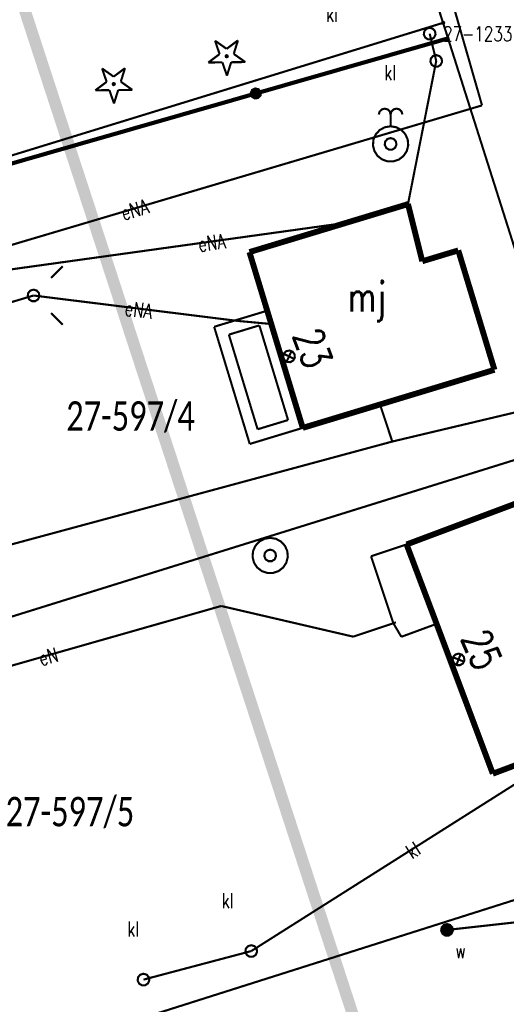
# Model space of a CAD drawing. Header units: metres. Extents: x 7542868 to 7543897, y 5828496 to 5830561.
# Tile 35 of 122: x 7543251 to 7543271, y 5830008 to 5830050. Entities that reach past the tile are written whole.
import ezdxf
from ezdxf.enums import TextEntityAlignment as Align

# ---------------------------------------------------------------- set-up
doc = ezdxf.new("R2010")
doc.units = ezdxf.units.M
doc.header["$MEASUREMENT"] = 0
for name, color, linetype in [('ADRESY_EADTD_T_0', 7, 'Continuous'), ('ADRESY_EAPADR_T_0', 7, 'Continuous'), ('BDOT500_KTOK_L_4', 7, 'Continuous'), ('BDOT500_OBOP_T_0', 7, 'Continuous'), ('BUDYNKI_EGBB_E_T_0', 7, 'Continuous'), ('BUDYNKI_EGBB_L_0', 7, 'Continuous'), ('BUDYNKI_EGBE_L_0', 7, 'Continuous'), ('BUDYNKI_EGBE_L_8', 7, 'Continuous'), ('GESUT_SUPE_E_T_3', 7, 'Continuous'), ('GESUT_SUPE_L_3', 7, 'Continuous'), ('GESUT_SUPK_E_T_1', 7, 'Continuous'), ('GESUT_SUPK_L_1', 7, 'Continuous'), ('GESUT_SUPP_L_6', 7, 'Continuous'), ('GESUT_SUPW_L_1', 7, 'Continuous'), ('GESUT_SUSM_T_0', 7, 'Continuous'), ('GESUT_SUSM_T_3', 7, 'Continuous'), ('GESUT_SUUK_E_T_3', 7, 'Continuous'), ('GESUT_SUUK_T_2', 7, 'Continuous'), ('GESUT_SUUK_T_4', 7, 'Continuous'), ('GESUT_SUUW_E_T_8', 7, 'Continuous'), ('GESUT_SUUW_T_1', 7, 'Continuous'), ('GESUT_SUUW_T_11', 7, 'Continuous'), ('GESUT_SUUW_T_2', 7, 'Continuous'), ('GLOWNA_BAZA_DZIALKI', 7, 'Continuous'), ('GLOWNA_BAZA_NUMERY_PUNKTOW', 7, 'Continuous'), ('GLOWNA_BAZA_PUNKTY', 7, 'Continuous'), ('SZUMIN_511-1_DROGA_POM_UZUPEL__', 7, 'Continuous')]:
    doc.layers.add(name, color=color, linetype=linetype)
doc.layers.add('Numery_dzialek', color=7, linetype='Continuous', lineweight=13)
doc.styles.add('Legend', font='calibri.ttf')
doc.styles.add('STYL_ARIAL', font='simplex', dxfattribs={"width": 0.75, "oblique": 0.1})

msp = doc.modelspace()

# ---------------------------------------------------------------- linework, layer by layer
at = {"layer": 'ADRESY_EAPADR_T_0', "color": 7, "const_width": 0.09}
for points in [[(7543262.25, 5830036.0573), (7543262.257, 5830035.9166), (7543262.1868, 5830035.7945), (7543262.0618, 5830035.7296), (7543261.9215, 5830035.7427), (7543261.8106, 5830035.8295), (7543261.7642, 5830035.9626), (7543261.7971, 5830036.0995), (7543261.8988, 5830036.197), (7543262.0371, 5830036.2239), (7543262.168, 5830036.1719), (7543262.25, 5830036.0573)], [(7543261.7888, 5830036.0837), (7543262.239, 5830035.8663)], [(7543261.9052, 5830035.7499), (7543262.1226, 5830036.2001)], [(7543269.4345, 5830023.2014), (7543269.4512, 5830023.0615), (7543269.3895, 5830022.9349), (7543269.2692, 5830022.8616), (7543269.1284, 5830022.8651), (7543269.0118, 5830022.9441), (7543268.9564, 5830023.0736), (7543268.9798, 5830023.2125), (7543269.0746, 5830023.3167), (7543269.2107, 5830023.3531), (7543269.3449, 5830023.3101), (7543269.4345, 5830023.2014)], [(7543268.9726, 5830023.1962), (7543269.4366, 5830023.0101)], [(7543269.1116, 5830022.8711), (7543269.2977, 5830023.3352)]]:
    msp.add_lwpolyline(points, dxfattribs=at)
at = {"layer": 'BDOT500_KTOK_L_4', "color": 7, "const_width": 0.175}
for points in [[(7543268.8202, 5830049.4968), (7543260.6022, 5830047.1391)], [(7543260.4677, 5830047.0351), (7543260.4324, 5830047.1459), (7543260.4765, 5830047.2535), (7543260.5794, 5830047.3075), (7543260.6931, 5830047.2827), (7543260.7642, 5830047.1907), (7543260.7595, 5830047.0745), (7543260.6812, 5830046.9885), (7543260.566, 5830046.973), (7543260.4677, 5830047.0351)], [(7543260.6022, 5830047.1391), (7543252.3843, 5830044.7813)], [(7543252.3843, 5830044.7813), (7543244.1149, 5830042.4001)]]:
    msp.add_lwpolyline(points, dxfattribs=at)
at = {"layer": 'BDOT500_OBOP_T_0', "color": 3, "const_width": 0.09}
for points in [[(7543258.8746, 5830049.3813), (7543259.3644, 5830049.0347)], [(7543259.0671, 5830048.813), (7543258.8746, 5830049.3813)], [(7543259.3644, 5830049.0347), (7543259.8454, 5830049.3934)], [(7543259.8454, 5830049.3934), (7543259.6671, 5830048.8204)], [(7543258.5861, 5830048.4543), (7543259.0671, 5830048.813)], [(7543259.3683, 5830048.7642), (7543259.4002, 5830048.751), (7543259.4133, 5830048.7192), (7543259.4002, 5830048.6874), (7543259.3683, 5830048.6742), (7543259.3365, 5830048.6874), (7543259.3233, 5830048.7192), (7543259.3365, 5830048.751), (7543259.3683, 5830048.7642)], [(7543259.6671, 5830048.8204), (7543260.1569, 5830048.4738)], [(7543254.0822, 5830048.2016), (7543254.572, 5830047.855)], [(7543254.2747, 5830047.6333), (7543254.0822, 5830048.2016)], [(7543254.572, 5830047.855), (7543255.053, 5830048.2137)], [(7543255.053, 5830048.2137), (7543254.8747, 5830047.6407)], [(7543259.1861, 5830048.4617), (7543258.5861, 5830048.4543)], [(7543259.3786, 5830047.8934), (7543259.1861, 5830048.4617)], [(7543259.5569, 5830048.4663), (7543259.3786, 5830047.8934)], [(7543260.1569, 5830048.4738), (7543259.5569, 5830048.4663)], [(7543253.7936, 5830047.2746), (7543254.2747, 5830047.6333)], [(7543254.5759, 5830047.5845), (7543254.6077, 5830047.5714), (7543254.6209, 5830047.5395), (7543254.6077, 5830047.5077), (7543254.5759, 5830047.4945), (7543254.544, 5830047.5077), (7543254.5309, 5830047.5395), (7543254.544, 5830047.5714), (7543254.5759, 5830047.5845)], [(7543254.8747, 5830047.6407), (7543255.3645, 5830047.2941)], [(7543254.3936, 5830047.282), (7543253.7936, 5830047.2746)], [(7543254.5861, 5830046.7137), (7543254.3936, 5830047.282)], [(7543254.7645, 5830047.2866), (7543254.5861, 5830046.7137)], [(7543255.3645, 5830047.2941), (7543254.7645, 5830047.2866)]]:
    msp.add_lwpolyline(points, dxfattribs=at)
at = {"layer": 'BUDYNKI_EGBB_L_0', "color": 34, "const_width": 0.25}
for points in [[(7543267.0596, 5830042.4411), (7543260.3328, 5830040.404)], [(7543267.6666, 5830040.015), (7543267.0596, 5830042.4411)], [(7543260.3328, 5830040.404), (7543262.5951, 5830032.9386)], [(7543269.1937, 5830040.4757), (7543267.6666, 5830040.015)], [(7543270.7292, 5830035.4056), (7543269.1937, 5830040.4757)], [(7543262.5951, 5830032.9386), (7543270.7292, 5830035.4056)], [(7543267.0003, 5830027.9885), (7543273.5741, 5830030.4547)], [(7543267.0003, 5830027.9885), (7543268.274, 5830024.6169)], [(7543268.274, 5830024.6169), (7543270.6586, 5830018.2525)], [(7543277.2325, 5830020.7187), (7543270.6586, 5830018.2525)]]:
    msp.add_lwpolyline(points, dxfattribs=at)
at = {"layer": 'BUDYNKI_EGBE_L_0', "color": 7, "const_width": 0.09}
for points in [[(7543258.836, 5830037.232), (7543261.0873, 5830037.9152)], [(7543261.0873, 5830037.9152), (7543262.5951, 5830032.9386)], [(7543259.4596, 5830036.8987), (7543260.7538, 5830037.2915)], [(7543260.7538, 5830037.2915), (7543261.9717, 5830033.2719)], [(7543260.346, 5830032.256), (7543258.836, 5830037.232)], [(7543260.6793, 5830032.8797), (7543259.4596, 5830036.8987)], [(7543261.9717, 5830033.2719), (7543260.6793, 5830032.8797)], [(7543262.5951, 5830032.9386), (7543260.346, 5830032.256)]]:
    msp.add_lwpolyline(points, dxfattribs=at)
at = {"layer": 'BUDYNKI_EGBE_L_8', "color": 7, "const_width": 0.09}
for points in [[(7543267.0003, 5830027.9885), (7543265.4935, 5830027.488)], [(7543268.274, 5830024.6169), (7543267.0003, 5830027.9885)], [(7543265.4935, 5830027.488), (7543266.4394, 5830024.641)], [(7543266.4394, 5830024.641), (7543266.7776, 5830024.0664)], [(7543266.7776, 5830024.0664), (7543268.274, 5830024.6169)]]:
    msp.add_lwpolyline(points, dxfattribs=at)
at = {"layer": 'GESUT_SUPE_L_3', "color": 1, "const_width": 0.09}
for points in [[(7543268.9094, 5830051.1353), (7543270.2009, 5830046.6336)], [(7543270.2009, 5830046.6336), (7543243.6717, 5830038.7577)], [(7543243.6717, 5830038.7577), (7543264.4482, 5830041.6503)], [(7543244.6268, 5830036.604), (7543251.1742, 5830038.5599)], [(7543251.1742, 5830038.5599), (7543259.8431, 5830037.4801)], [(7543259.8431, 5830037.4801), (7543261.2583, 5830037.3499)], [(7543241.0704, 5830020.2268), (7543259.1352, 5830025.3756)], [(7543259.1352, 5830025.3756), (7543264.7312, 5830024.0735)], [(7543264.7312, 5830024.0735), (7543266.4394, 5830024.641)], [(7543266.4394, 5830024.641), (7543266.5468, 5830024.6813)]]:
    msp.add_lwpolyline(points, dxfattribs=at)
at = {"layer": 'GESUT_SUPK_L_1', "color": 34, "const_width": 0.09}
for points in [[(7543267.9794, 5830049.6786), (7543268.2575, 5830048.5204)], [(7543268.2575, 5830048.5204), (7543267.9794, 5830049.6786)], [(7543268.2575, 5830048.5204), (7543267.0596, 5830042.4411)], [(7543267.0596, 5830042.4411), (7543268.2575, 5830048.5204)], [(7543260.4095, 5830010.72), (7543274.6847, 5830019.7629)], [(7543274.6847, 5830019.7629), (7543260.4095, 5830010.72)], [(7543255.8373, 5830009.508), (7543260.4095, 5830010.72)], [(7543260.4095, 5830010.72), (7543255.8373, 5830009.508)]]:
    msp.add_lwpolyline(points, dxfattribs=at)
at = {"layer": 'GESUT_SUPP_L_6', "color": 30, "const_width": 0.09}
for points in [[(7543266.3935, 5830032.3586), (7543274.0182, 5830034.1695)], [(7543266.3935, 5830032.3586), (7543265.8717, 5830033.9324)], [(7543232.1936, 5830023.1114), (7543266.3935, 5830032.3586)]]:
    msp.add_lwpolyline(points, dxfattribs=at)
at = {"layer": 'GESUT_SUPW_L_1', "color": 5, "const_width": 0.09}
msp.add_lwpolyline([(7543268.7146, 5830011.618), (7543276.1838, 5830012.4475)], dxfattribs=at)
msp.add_lwpolyline([(7543268.7146, 5830011.618), (7543276.1838, 5830012.4475)], dxfattribs=at)
at = {"layer": 'GESUT_SUSM_T_0', "color": 7, "const_width": 0.09}
for points in [[(7543251.9167, 5830039.3024), (7543252.4117, 5830039.7974)], [(7543251.9167, 5830037.8174), (7543252.4117, 5830037.3224)]]:
    msp.add_lwpolyline(points, dxfattribs=at)
at = {"layer": 'GESUT_SUSM_T_3', "color": 7, "const_width": 0.09}
msp.add_lwpolyline([(7543251.1742, 5830038.8099), (7543251.3094, 5830038.7702), (7543251.4016, 5830038.6638), (7543251.4217, 5830038.5243), (7543251.3632, 5830038.3962), (7543251.2447, 5830038.32), (7543251.1038, 5830038.32), (7543250.9853, 5830038.3962), (7543250.9268, 5830038.5243), (7543250.9468, 5830038.6638), (7543251.0391, 5830038.7702), (7543251.1742, 5830038.8099)], dxfattribs=at)
at = {"layer": 'GESUT_SUUK_T_2', "color": 34, "const_width": 0.09}
for points in [[(7543267.9794, 5830049.9286), (7543268.1145, 5830049.8889), (7543268.2068, 5830049.7825), (7543268.2268, 5830049.6431), (7543268.1683, 5830049.5149), (7543268.0498, 5830049.4388), (7543267.9089, 5830049.4388), (7543267.7904, 5830049.5149), (7543267.7319, 5830049.6431), (7543267.752, 5830049.7825), (7543267.8442, 5830049.8889), (7543267.9794, 5830049.9286)], [(7543268.2575, 5830048.7704), (7543268.3926, 5830048.7307), (7543268.4849, 5830048.6242), (7543268.5049, 5830048.4848), (7543268.4464, 5830048.3567), (7543268.3279, 5830048.2805), (7543268.1871, 5830048.2805), (7543268.0685, 5830048.3567), (7543268.01, 5830048.4848), (7543268.0301, 5830048.6242), (7543268.1223, 5830048.7307), (7543268.2575, 5830048.7704)], [(7543260.4095, 5830010.97), (7543260.5447, 5830010.9303), (7543260.6369, 5830010.8239), (7543260.657, 5830010.6844), (7543260.5985, 5830010.5563), (7543260.48, 5830010.4801), (7543260.3391, 5830010.4801), (7543260.2206, 5830010.5563), (7543260.1621, 5830010.6844), (7543260.1821, 5830010.8239), (7543260.2744, 5830010.9303), (7543260.4095, 5830010.97)], [(7543255.8373, 5830009.758), (7543255.9724, 5830009.7183), (7543256.0647, 5830009.6118), (7543256.0847, 5830009.4724), (7543256.0262, 5830009.3443), (7543255.9077, 5830009.2681), (7543255.7668, 5830009.2681), (7543255.6483, 5830009.3443), (7543255.5898, 5830009.4724), (7543255.6099, 5830009.6118), (7543255.7021, 5830009.7183), (7543255.8373, 5830009.758)]]:
    msp.add_lwpolyline(points, dxfattribs=at)
at = {"layer": 'GESUT_SUUK_T_4', "color": 7, "const_width": 0.09}
for points in [[(7543267.9794, 5830049.9286), (7543268.1145, 5830049.8889), (7543268.2068, 5830049.7825), (7543268.2268, 5830049.6431), (7543268.1683, 5830049.5149), (7543268.0498, 5830049.4388), (7543267.9089, 5830049.4388), (7543267.7904, 5830049.5149), (7543267.7319, 5830049.6431), (7543267.752, 5830049.7825), (7543267.8442, 5830049.8889), (7543267.9794, 5830049.9286)], [(7543268.2575, 5830048.7704), (7543268.3926, 5830048.7307), (7543268.4849, 5830048.6242), (7543268.5049, 5830048.4848), (7543268.4464, 5830048.3567), (7543268.3279, 5830048.2805), (7543268.1871, 5830048.2805), (7543268.0685, 5830048.3567), (7543268.01, 5830048.4848), (7543268.0301, 5830048.6242), (7543268.1223, 5830048.7307), (7543268.2575, 5830048.7704)], [(7543260.4095, 5830010.97), (7543260.5447, 5830010.9303), (7543260.6369, 5830010.8239), (7543260.657, 5830010.6844), (7543260.5985, 5830010.5563), (7543260.48, 5830010.4801), (7543260.3391, 5830010.4801), (7543260.2206, 5830010.5563), (7543260.1621, 5830010.6844), (7543260.1821, 5830010.8239), (7543260.2744, 5830010.9303), (7543260.4095, 5830010.97)], [(7543255.8373, 5830009.758), (7543255.9724, 5830009.7183), (7543256.0647, 5830009.6118), (7543256.0847, 5830009.4724), (7543256.0262, 5830009.3443), (7543255.9077, 5830009.2681), (7543255.7668, 5830009.2681), (7543255.6483, 5830009.3443), (7543255.5898, 5830009.4724), (7543255.6099, 5830009.6118), (7543255.7021, 5830009.7183), (7543255.8373, 5830009.758)]]:
    msp.add_lwpolyline(points, dxfattribs=at)
at = {"layer": 'GESUT_SUUW_T_1', "color": 7, "const_width": 0.09}
for points in [[(7543261.2127, 5830028.2682), (7543261.4562, 5830028.2275), (7543261.6733, 5830028.11), (7543261.8405, 5830027.9284), (7543261.9397, 5830027.7023), (7543261.9601, 5830027.4562), (7543261.8995, 5830027.2169), (7543261.7645, 5830027.0102), (7543261.5696, 5830026.8585), (7543261.3361, 5830026.7784), (7543261.0892, 5830026.7784), (7543260.8557, 5830026.8585), (7543260.6609, 5830027.0102), (7543260.5258, 5830027.2169), (7543260.4652, 5830027.4562), (7543260.4856, 5830027.7023), (7543260.5848, 5830027.9284), (7543260.752, 5830028.11), (7543260.9691, 5830028.2275), (7543261.2127, 5830028.2682)], [(7543261.2127, 5830027.7682), (7543261.3478, 5830027.7285), (7543261.4401, 5830027.622), (7543261.4601, 5830027.4826), (7543261.4016, 5830027.3544), (7543261.2831, 5830027.2783), (7543261.1422, 5830027.2783), (7543261.0237, 5830027.3544), (7543260.9652, 5830027.4826), (7543260.9853, 5830027.622), (7543261.0775, 5830027.7285), (7543261.2127, 5830027.7682)]]:
    msp.add_lwpolyline(points, dxfattribs=at)
at = {"layer": 'GESUT_SUUW_T_11', "color": 7, "const_width": 0.09}
for points in [[(7543268.7146, 5830011.868), (7543268.8497, 5830011.8283), (7543268.942, 5830011.7219), (7543268.962, 5830011.5824), (7543268.9035, 5830011.4543), (7543268.785, 5830011.3781), (7543268.6441, 5830011.3781), (7543268.5256, 5830011.4543), (7543268.4671, 5830011.5824), (7543268.4871, 5830011.7219), (7543268.5794, 5830011.8283), (7543268.7146, 5830011.868)], [(7543268.7146, 5830011.843), (7543268.8468, 5830011.8), (7543268.9285, 5830011.6875), (7543268.9285, 5830011.5485), (7543268.8468, 5830011.436), (7543268.7146, 5830011.393), (7543268.5823, 5830011.436), (7543268.5006, 5830011.5485), (7543268.5006, 5830011.6875), (7543268.5823, 5830011.8), (7543268.7146, 5830011.843)], [(7543268.7146, 5830011.818), (7543268.8431, 5830011.7712), (7543268.9115, 5830011.6527), (7543268.8878, 5830011.518), (7543268.783, 5830011.4301), (7543268.6461, 5830011.4301), (7543268.5413, 5830011.518), (7543268.5176, 5830011.6527), (7543268.586, 5830011.7712), (7543268.7146, 5830011.818)], [(7543268.7146, 5830011.793), (7543268.827, 5830011.7521), (7543268.8869, 5830011.6484), (7543268.8661, 5830011.5305), (7543268.7744, 5830011.4536), (7543268.6547, 5830011.4536), (7543268.563, 5830011.5305), (7543268.5422, 5830011.6484), (7543268.6021, 5830011.7521), (7543268.7146, 5830011.793)], [(7543268.7146, 5830011.768), (7543268.8206, 5830011.7241), (7543268.8646, 5830011.618), (7543268.8206, 5830011.5119), (7543268.7146, 5830011.468), (7543268.6085, 5830011.5119), (7543268.5646, 5830011.618), (7543268.6085, 5830011.7241), (7543268.7146, 5830011.768)], [(7543268.7146, 5830011.743), (7543268.8029, 5830011.7064), (7543268.8396, 5830011.618), (7543268.8029, 5830011.5296), (7543268.7146, 5830011.493), (7543268.6262, 5830011.5296), (7543268.5896, 5830011.618), (7543268.6262, 5830011.7064), (7543268.7146, 5830011.743)], [(7543268.7146, 5830011.718), (7543268.7853, 5830011.6887), (7543268.8146, 5830011.618), (7543268.7853, 5830011.5473), (7543268.7146, 5830011.518), (7543268.6438, 5830011.5473), (7543268.6146, 5830011.618), (7543268.6438, 5830011.6887), (7543268.7146, 5830011.718)], [(7543268.7146, 5830011.693), (7543268.7676, 5830011.671), (7543268.7896, 5830011.618), (7543268.7676, 5830011.565), (7543268.7146, 5830011.543), (7543268.6615, 5830011.565), (7543268.6396, 5830011.618), (7543268.6615, 5830011.671), (7543268.7146, 5830011.693)], [(7543268.7146, 5830011.668), (7543268.7499, 5830011.6534), (7543268.7646, 5830011.618), (7543268.7499, 5830011.5826), (7543268.7146, 5830011.568), (7543268.6792, 5830011.5826), (7543268.6646, 5830011.618), (7543268.6792, 5830011.6534), (7543268.7146, 5830011.668)], [(7543268.7146, 5830011.643), (7543268.7322, 5830011.6357), (7543268.7396, 5830011.618), (7543268.7322, 5830011.6003), (7543268.7146, 5830011.593), (7543268.6969, 5830011.6003), (7543268.6896, 5830011.618), (7543268.6969, 5830011.6357), (7543268.7146, 5830011.643)], [(7543268.7146, 5830011.6251), (7543268.7196, 5830011.6231), (7543268.7217, 5830011.618), (7543268.7196, 5830011.6129), (7543268.7146, 5830011.6108), (7543268.7095, 5830011.6129), (7543268.7074, 5830011.618), (7543268.7095, 5830011.6231), (7543268.7146, 5830011.6251)]]:
    msp.add_lwpolyline(points, dxfattribs=at)
at = {"layer": 'GESUT_SUUW_T_2', "color": 7, "const_width": 0.09}
for points in [[(7543265.8217, 5830046.2464), (7543265.8552, 5830046.3714), (7543265.9467, 5830046.4629), (7543266.0717, 5830046.4964), (7543266.1967, 5830046.4629), (7543266.2882, 5830046.3714), (7543266.3217, 5830046.2464)], [(7543266.3217, 5830046.2464), (7543266.3552, 5830046.3714), (7543266.4467, 5830046.4629), (7543266.5717, 5830046.4964), (7543266.6967, 5830046.4629), (7543266.7882, 5830046.3714), (7543266.8217, 5830046.2464)], [(7543266.3217, 5830045.7464), (7543266.3217, 5830046.2464)], [(7543266.3217, 5830045.7464), (7543266.5653, 5830045.7057), (7543266.7824, 5830045.5882), (7543266.9496, 5830045.4066), (7543267.0488, 5830045.1805), (7543267.0692, 5830044.9344), (7543267.0086, 5830044.6951), (7543266.8735, 5830044.4884), (7543266.6787, 5830044.3368), (7543266.4452, 5830044.2566), (7543266.1983, 5830044.2566), (7543265.9648, 5830044.3368), (7543265.7699, 5830044.4884), (7543265.6349, 5830044.6951), (7543265.5743, 5830044.9344), (7543265.5947, 5830045.1805), (7543265.6939, 5830045.4066), (7543265.8611, 5830045.5882), (7543266.0782, 5830045.7057), (7543266.3217, 5830045.7464)], [(7543266.3217, 5830045.2464), (7543266.4569, 5830045.2067), (7543266.5491, 5830045.1002), (7543266.5692, 5830044.9608), (7543266.5107, 5830044.8327), (7543266.3922, 5830044.7565), (7543266.2513, 5830044.7565), (7543266.1328, 5830044.8327), (7543266.0743, 5830044.9608), (7543266.0943, 5830045.1002), (7543266.1866, 5830045.2067), (7543266.3217, 5830045.2464)]]:
    msp.add_lwpolyline(points, dxfattribs=at)
at = {"layer": 'GLOWNA_BAZA_DZIALKI', "color": 92, "lineweight": 20, "const_width": 0.09}
for points in [[(7543268.55, 5830050.14), (7543261.25, 5830072.49)], [(7543268.55, 5830050.14), (7543235.76, 5830040.05)], [(7543272.15, 5830038.79), (7543268.55, 5830050.14)], [(7543241.19, 5830022.1), (7543274.26, 5830032.41)], [(7543246.07, 5830004.79), (7543279.64, 5830015.45)]]:
    msp.add_lwpolyline(points, dxfattribs=at)
at = {"layer": 'GLOWNA_BAZA_PUNKTY', "color": 7, "const_width": 0.09}
msp.add_lwpolyline([(7543268.55, 5830050.185), (7543268.5818, 5830050.1718), (7543268.595, 5830050.14), (7543268.5818, 5830050.1082), (7543268.55, 5830050.095), (7543268.5182, 5830050.1082), (7543268.505, 5830050.14), (7543268.5182, 5830050.1718), (7543268.55, 5830050.185)], dxfattribs=at)
at = {"layer": 'SZUMIN_511-1_DROGA_POM_UZUPEL__', "color": 3, "const_width": 0.5}
msp.add_lwpolyline([(7543179.669, 5830268.658), (7543290.622, 5829928.644)], dxfattribs=at)

# ---------------------------------------------------------------- texts
at = {"layer": 'ADRESY_EADTD_T_0', "color": 214, "style": 'STYL_ARIAL', "width": 0.75}
for s, rotation, p in [('23', 289.2191, (7543262.0795, 5830035.9979)), ('25', 293.1491, (7543269.2685, 5830023.1304))]:
    msp.add_text(s, height=1.25, rotation=rotation, dxfattribs=at).set_placement(p, align=Align.BOTTOM_CENTER)
at = {"layer": 'BUDYNKI_EGBB_E_T_0', "color": 7, "style": 'STYL_ARIAL', "width": 0.75}
msp.add_text('mj', height=1.25, dxfattribs=at).set_placement((7543265.3166, 5830038.5092), align=Align.MIDDLE_CENTER)
at = {"layer": 'GESUT_SUPE_E_T_3', "color": 1, "style": 'STYL_ARIAL', "width": 0.75}
for s, rotation, p in [('eNA', 16.535, (7543255.4646, 5830042.2044)), ('eNA', 7.926, (7543258.7319, 5830040.8018)), ('eNA', 352.8999, (7543255.6286, 5830037.9526)), ('eN', 15.9086, (7543251.796, 5830023.2296))]:
    msp.add_text(s, height=0.625, rotation=rotation, dxfattribs=at).set_placement(p, align=Align.MIDDLE_CENTER)
at = {"layer": 'GESUT_SUPK_E_T_1', "color": 34, "style": 'STYL_ARIAL', "width": 0.75}
msp.add_text('kl', height=0.625, rotation=32.353, dxfattribs=at).set_placement((7543267.2687, 5830015.0035), align=Align.MIDDLE_CENTER)
at = {"layer": 'GESUT_SUUK_E_T_3', "color": 7, "style": 'STYL_ARIAL', "width": 0.75}
for p in [(7543263.5771, 5830050.0012), (7543266.0477, 5830047.5239), (7543259.1558, 5830012.3608), (7543255.1451, 5830011.1576)]:
    msp.add_text('kl', height=0.625, dxfattribs=at).set_placement(p, align=Align.BOTTOM_LEFT)
at = {"layer": 'GESUT_SUUW_E_T_8', "color": 7, "style": 'STYL_ARIAL', "width": 0.75}
msp.add_text('w', height=0.625, dxfattribs=at).set_placement((7543269.0673, 5830011.0381), align=Align.TOP_LEFT)
at = {"layer": 'GLOWNA_BAZA_NUMERY_PUNKTOW', "color": 7, "style": 'STYL_ARIAL', "width": 0.75}
msp.add_text('27-1233', height=0.625, dxfattribs=at).set_placement((7543268.55, 5830049.9837), align=Align.TOP_LEFT)
at = {"layer": 'Numery_dzialek', "color": 92, "linetype": 'Continuous', "style": 'Legend', "width": 0.75}
for s, p in [('27-597/4', (7543252.56, 5830034.0675)), ('27-597/5', (7543249.99, 5830017.2675))]:
    msp.add_text(s, height=1.25, dxfattribs=at).set_placement(p, align=Align.TOP_LEFT)

doc.saveas('drawing.dxf')
